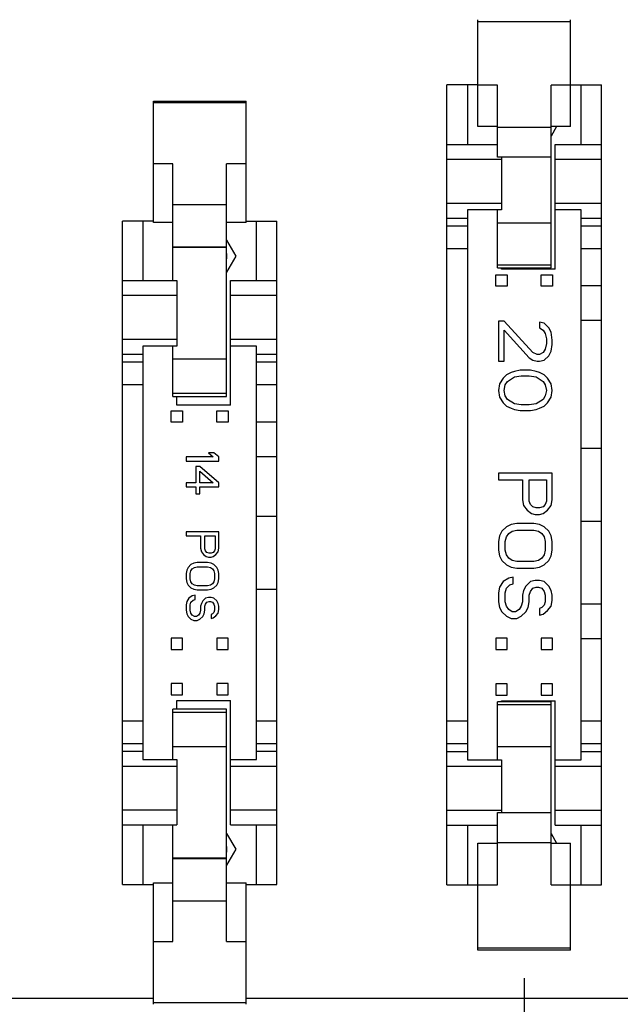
# Model space of a CAD drawing. Header units: inches. Extents: x 0 to 34, y 0 to 22.
# Tile 15 of 84: x 16.8 to 18.2, y 7.1 to 9.3. Entities that reach past the tile are written whole.
import ezdxf

# ---------------------------------------------------------------- set-up
doc = ezdxf.new("R2010")
doc.units = ezdxf.units.IN
doc.header["$LTSCALE"] = 1.87
doc.header["$MEASUREMENT"] = 0
doc.layers.get('0').update_dxf_attribs({"linetype": 'CONTINUOUS'})
doc.layers.add('DIMENSIONS', color=7, linetype='CONTINUOUS')
doc.styles.get("Standard").update_dxf_attribs({"font": 'txt', "width": 0.8})
doc.dimstyles.new('DIMSTYLE_2', dxfattribs={"dimtxt": 0.125, "dimasz": 0.18, "dimexe": 0.125, "dimexo": 0.0625, "dimgap": 0.03125, "dimtad": 0, "dimtih": 1, "dimtoh": 1, "dimdec": 3, "dimzin": 4, "dimdsep": 46, "dimtxsty": 'STANDARD', "dimblk": '_FILLED', "dimblk1": '_FILLED', "dimblk2": '_FILLED', "dimcen": 0.09, "dimadec": 0, "dimazin": 0, "dimtp": 0.001, "dimtm": 0.001, "dimtfac": 1, "dimtdec": 3, "dimtofl": 0, "dimtmove": 0, "dimatfit": 3, "dimldrblk": '_FILLED', "dimfxl": 1, "dimtolj": 1, "dimtzin": 4, "dimarcsym": 0})

# ---------------------------------------------------------------- blocks, each defined once
blk = doc.blocks.new('*D53')
at = {"layer": 'DIMENSIONS', "color": 2, "linetype": 'CONTINUOUS'}
blk.add_line((17.9497, 7.191), (17.9497, 6.4543), dxfattribs=at)
at = {"layer": 'DIMENSIONS', "color": 2, "linetype": 'CONTINUOUS', "insert": (17.8872, 6.3918), "char_height": 0.125, "width": 1.425, "attachment_point": 3, "rotation": 90, "line_spacing_factor": 0.9}
blk.add_mtext('6.010{\\Ftxt.shx;\\W1.000000;\\H0.125000; }[152.64]', dxfattribs=at)
blk = doc.blocks.new('_FILLED')
at = {"color": 0, "linetype": 'BYBLOCK'}
blk.add_solid([(0, 0), (-1, 0.174), (-1, -0.174)], dxfattribs=at)
blk = doc.blocks.new('*D55')
at = {"layer": 'DIMENSIONS', "color": 2, "linetype": 'CONTINUOUS'}
blk.add_line((19.3697, 7.191), (19.3697, 6.4543), dxfattribs=at)
at = {"layer": 'DIMENSIONS', "color": 2, "linetype": 'CONTINUOUS', "insert": (19.3072, 6.3918), "char_height": 0.125, "width": 1.425, "attachment_point": 3, "rotation": 90, "line_spacing_factor": 0.9}
blk.add_mtext('7.430{\\Ftxt.shx;\\W1.000000;\\H0.125000; }[188.71]', dxfattribs=at)
blk = doc.blocks.new('*D57')
at = {"layer": 'DIMENSIONS', "color": 2, "linetype": 'CONTINUOUS'}
blk.add_line((20.7902, 7.1087), (20.7902, 6.4543), dxfattribs=at)
at = {"layer": 'DIMENSIONS', "color": 2, "linetype": 'CONTINUOUS', "insert": (20.7277, 6.3918), "char_height": 0.125, "width": 1.425, "attachment_point": 3, "rotation": 90, "line_spacing_factor": 0.9}
blk.add_mtext('8.850{\\Ftxt.shx;\\W1.000000;\\H0.125000; }[224.79]', dxfattribs=at)
blk = doc.blocks.new('*D58')
at = {"layer": 'DIMENSIONS', "color": 2, "linetype": 'CONTINUOUS'}
blk.add_line((21.4997, 7.0721), (21.4997, 6.4543), dxfattribs=at)
at = {"layer": 'DIMENSIONS', "color": 2, "linetype": 'CONTINUOUS', "insert": (21.4372, 6.3918), "char_height": 0.125, "width": 1.425, "attachment_point": 3, "rotation": 90, "line_spacing_factor": 0.9}
blk.add_mtext('9.560{\\Ftxt.shx;\\W1.000000;\\H0.125000; }[242.81]', dxfattribs=at)
blk = doc.blocks.new('*D59')
at = {"layer": 'DIMENSIONS', "color": 2, "linetype": 'CONTINUOUS'}
blk.add_line((22.3336, 8.0326), (22.3336, 6.4543), dxfattribs=at)
at = {"layer": 'DIMENSIONS', "color": 2, "linetype": 'CONTINUOUS', "insert": (22.2711, 6.3918), "char_height": 0.125, "width": 1.525, "attachment_point": 3, "rotation": 90, "line_spacing_factor": 0.9}
blk.add_mtext('10.393{\\Ftxt.shx;\\W1.000000;\\H0.125000; }[263.99]', dxfattribs=at)
blk = doc.blocks.new('*D92')
at = {"layer": 'DIMENSIONS', "color": 2, "linetype": 'CONTINUOUS'}
for p, q in [((22.3247, 9.5456), (22.3247, 6.949)), ((22.3247, 6.949), (22.1622, 6.8583)), ((22.1622, 6.8583), (22.1622, 6.4595))]:
    blk.add_line(p, q, dxfattribs=at)
at = {"layer": 'DIMENSIONS', "color": 2, "linetype": 'CONTINUOUS', "insert": (22.0997, 6.397), "char_height": 0.125, "width": 1.525, "attachment_point": 3, "rotation": 90, "line_spacing_factor": 0.9}
blk.add_mtext('10.385{\\Ftxt.shx;\\W1.000000;\\H0.125000; }[263.77]', dxfattribs=at)
blk = doc.blocks.new('*D93')
at = {"layer": 'DIMENSIONS', "color": 2, "linetype": 'CONTINUOUS'}
for p, q in [((22.3462, 11.1642), (22.3462, 6.9524)), ((22.3462, 6.9524), (22.4931, 6.8784)), ((22.4931, 6.8784), (22.4931, 6.4595))]:
    blk.add_line(p, q, dxfattribs=at)
at = {"layer": 'DIMENSIONS', "color": 2, "linetype": 'CONTINUOUS', "insert": (22.4306, 6.397), "char_height": 0.125, "width": 1.525, "attachment_point": 3, "rotation": 90, "line_spacing_factor": 0.9}
blk.add_mtext('10.406{\\Ftxt.shx;\\W1.000000;\\H0.125000; }[264.31]', dxfattribs=at)

msp = doc.modelspace()

# ---------------------------------------------------------------- linework, layer by layer
at = {"color": 7, "linetype": 'CONTINUOUS'}
for p, q in [((17.8477, 9.0651), (17.8477, 9.3001)), ((17.8477, 9.2961), (18.0517, 9.2961)), ((18.0517, 9.0651), (18.0517, 9.3001)), ((17.8477, 9.1565), (17.7797, 9.1565)), ((17.7797, 7.3965), (17.7797, 9.1565)), ((17.8247, 9.1565), (17.8247, 9.0255)), ((17.8907, 9.1564), (17.8477, 9.1564)), ((17.8907, 8.9973), (17.8907, 9.1564)), ((18.0517, 9.1564), (18.0087, 9.1564)), ((18.0087, 8.7541), (18.0087, 9.1564)), ((18.0517, 9.1565), (18.1197, 9.1565)), ((18.0747, 9.0255), (18.0747, 9.1565)), ((18.1197, 7.3965), (18.1197, 9.1565)), ((17.1337, 9.1206), (17.3377, 9.1206)), ((17.1337, 8.8535), (17.1337, 9.1206)), ((17.1337, 9.1176), (17.3377, 9.1176)), ((17.3377, 8.8535), (17.3377, 9.1206)), ((17.8907, 9.0651), (17.8477, 9.0651)), ((17.8907, 9.064), (18.0087, 9.064)), ((18.0517, 9.0651), (18.0087, 9.0651)), ((18.0209, 9.0651), (18.0087, 9.0439)), ((17.7797, 9.0255), (17.8907, 9.0255)), ((18.0177, 9.0255), (18.1197, 9.0255)), ((18.0177, 8.7515), (18.0177, 9.0255)), ((17.8997, 8.9924), (17.7797, 8.9924)), ((18.0087, 8.9978), (17.8907, 8.9978)), ((18.0087, 8.9973), (17.8907, 8.9973)), ((17.8997, 8.9973), (17.8997, 8.8815)), ((18.1197, 8.9924), (18.0177, 8.9924)), ((17.1767, 8.9827), (17.1337, 8.9827)), ((17.1767, 8.726), (17.1767, 8.9827)), ((17.3377, 8.9827), (17.2947, 8.9827)), ((17.2947, 8.471), (17.2947, 8.9827)), ((17.1767, 8.8935), (17.2947, 8.8935)), ((17.7797, 8.8965), (17.8997, 8.8965)), ((18.0177, 8.8965), (18.1197, 8.8965)), ((17.7797, 8.8634), (17.8247, 8.8634)), ((17.8997, 8.8815), (17.8247, 8.8815)), ((17.8247, 8.8815), (17.8247, 7.6715)), ((17.8907, 8.7541), (17.8907, 8.8815)), ((18.0747, 8.8815), (18.0177, 8.8815)), ((18.0747, 7.6715), (18.0747, 8.8815)), ((18.0747, 8.8634), (18.1197, 8.8634)), ((17.1337, 8.857), (17.0657, 8.857)), ((17.0657, 7.397), (17.0657, 8.857)), ((17.1107, 8.857), (17.1107, 8.726)), ((17.1767, 8.8535), (17.1337, 8.8535)), ((17.3377, 8.8535), (17.2947, 8.8535)), ((17.3377, 8.857), (17.4057, 8.857)), ((17.3607, 8.726), (17.3607, 8.857)), ((17.4057, 7.397), (17.4057, 8.857)), ((17.8247, 8.846), (17.7797, 8.846)), ((17.8907, 8.8531), (18.0087, 8.8531)), ((18.1197, 8.846), (18.0747, 8.846)), ((17.2947, 8.7998), (17.1767, 8.7998)), ((17.2947, 8.7986), (17.1767, 8.7986)), ((17.2947, 8.8147), (17.3149, 8.7795)), ((17.7797, 8.7968), (17.8247, 8.7968)), ((18.0747, 8.7968), (18.1197, 8.7968)), ((17.1764, 8.7795), (17.1767, 8.78)), ((17.1767, 8.779), (17.1764, 8.7795)), ((17.3149, 8.7795), (17.2947, 8.7444)), ((18.0087, 8.7601), (17.8907, 8.7601)), ((17.8907, 8.7541), (18.0087, 8.7541)), ((17.8997, 8.7515), (17.8997, 8.7541)), ((17.8872, 8.739), (17.9122, 8.739)), ((17.8872, 8.714), (17.8872, 8.739)), ((18.0177, 8.7515), (17.8997, 8.7515)), ((17.9122, 8.739), (17.9122, 8.714)), ((17.9872, 8.739), (18.0122, 8.739)), ((17.9872, 8.714), (17.9872, 8.739)), ((18.0122, 8.739), (18.0122, 8.714)), ((17.0657, 8.726), (17.1857, 8.726)), ((17.1857, 8.726), (17.1857, 8.582)), ((17.3037, 8.726), (17.4057, 8.726)), ((17.3037, 8.452), (17.3037, 8.726)), ((17.9122, 8.714), (17.8872, 8.714)), ((18.0122, 8.714), (17.9872, 8.714)), ((18.1197, 8.7143), (18.0747, 8.7143)), ((17.1857, 8.6929), (17.0657, 8.6929)), ((17.4057, 8.6929), (17.3037, 8.6929)), ((17.9056, 8.637), (17.8931, 8.637)), ((17.8931, 8.637), (17.8931, 8.5484)), ((17.9685, 8.5681), (17.9056, 8.637)), ((17.9936, 8.632), (17.9835, 8.6345)), ((17.9835, 8.6345), (17.9835, 8.6222)), ((18.0036, 8.6222), (17.9936, 8.632)), ((18.0747, 8.6388), (18.1197, 8.6388)), ((17.9056, 8.6173), (17.9609, 8.5558)), ((17.9056, 8.5484), (17.9056, 8.6173)), ((17.9835, 8.6222), (17.9911, 8.6173)), ((17.9911, 8.6173), (17.9961, 8.6099)), ((17.9961, 8.6099), (17.9986, 8.5976)), ((18.0087, 8.6124), (18.0036, 8.6222)), ((18.0112, 8.5951), (18.0087, 8.6124)), ((17.0657, 8.597), (17.1857, 8.597)), ((17.1857, 8.582), (17.1107, 8.582)), ((17.1107, 8.582), (17.1107, 7.672)), ((17.1767, 8.471), (17.1767, 8.582)), ((17.3037, 8.597), (17.4057, 8.597)), ((17.3607, 8.582), (17.3037, 8.582)), ((17.3607, 7.672), (17.3607, 8.582)), ((17.9986, 8.5878), (17.9961, 8.5754)), ((17.9986, 8.5976), (17.9986, 8.5878)), ((18.0087, 8.5705), (18.0112, 8.5853)), ((18.0112, 8.5853), (18.0112, 8.5951)), ((17.0657, 8.5639), (17.1107, 8.5639)), ((17.3607, 8.5639), (17.4057, 8.5639)), ((17.9785, 8.5631), (17.9685, 8.5681)), ((17.9835, 8.5631), (17.9785, 8.5631)), ((17.9911, 8.5681), (17.9835, 8.5631)), ((17.9961, 8.5754), (17.9911, 8.5681)), ((17.9936, 8.5508), (18.0036, 8.5607)), ((18.0036, 8.5607), (18.0087, 8.5705)), ((17.1107, 8.5465), (17.0657, 8.5465)), ((17.1767, 8.5537), (17.2947, 8.5537)), ((17.4057, 8.5465), (17.3607, 8.5465)), ((17.8931, 8.5484), (17.9056, 8.5484)), ((17.9609, 8.5558), (17.9685, 8.5508)), ((17.9685, 8.5508), (17.9785, 8.5484)), ((17.9785, 8.5484), (17.9835, 8.5484)), ((17.9835, 8.5484), (17.9936, 8.5508)), ((17.9107, 8.5189), (17.9031, 8.5115)), ((17.9207, 8.5238), (17.9107, 8.5189)), ((17.9282, 8.5262), (17.9207, 8.5238)), ((17.9408, 8.5287), (17.9282, 8.5262)), ((17.9282, 8.5139), (17.9433, 8.5164)), ((17.9634, 8.5287), (17.9408, 8.5287)), ((17.9433, 8.5164), (17.9609, 8.5164)), ((17.9609, 8.5164), (17.976, 8.5139)), ((17.976, 8.5262), (17.9634, 8.5287)), ((17.9835, 8.5238), (17.976, 8.5262)), ((17.9936, 8.5189), (17.9835, 8.5238)), ((18.0011, 8.5115), (17.9936, 8.5189)), ((17.0657, 8.4973), (17.1107, 8.4973)), ((17.3607, 8.4973), (17.4057, 8.4973)), ((17.8956, 8.4992), (17.8931, 8.4844)), ((17.9031, 8.5115), (17.8956, 8.4992)), ((17.9056, 8.4844), (17.9081, 8.4967)), ((17.9081, 8.4967), (17.9132, 8.5041)), ((17.9132, 8.5041), (17.9282, 8.5139)), ((17.976, 8.5139), (17.9911, 8.5041)), ((17.9911, 8.5041), (17.9961, 8.4967)), ((17.9961, 8.4967), (17.9986, 8.4844)), ((18.0087, 8.4992), (18.0011, 8.5115)), ((18.0112, 8.4844), (18.0087, 8.4992)), ((17.2947, 8.4778), (17.1767, 8.4778)), ((17.8931, 8.4844), (17.8956, 8.4696)), ((17.9081, 8.4721), (17.9056, 8.4844)), ((17.9132, 8.4647), (17.9081, 8.4721)), ((17.9961, 8.4721), (17.9911, 8.4647)), ((17.9986, 8.4844), (17.9961, 8.4721)), ((18.0087, 8.4696), (18.0112, 8.4844)), ((17.1767, 8.471), (17.2947, 8.471)), ((17.1857, 8.452), (17.1857, 8.471)), ((17.3037, 8.452), (17.1857, 8.452)), ((17.8956, 8.4696), (17.9031, 8.4573)), ((17.9031, 8.4573), (17.9107, 8.45)), ((17.9282, 8.4549), (17.9132, 8.4647)), ((17.9433, 8.4524), (17.9282, 8.4549)), ((17.9609, 8.4524), (17.9433, 8.4524)), ((17.976, 8.4549), (17.9609, 8.4524)), ((17.9911, 8.4647), (17.976, 8.4549)), ((17.9936, 8.45), (18.0011, 8.4573)), ((18.0011, 8.4573), (18.0087, 8.4696)), ((17.1732, 8.4395), (17.1982, 8.4395)), ((17.1732, 8.4145), (17.1732, 8.4395)), ((17.1982, 8.4395), (17.1982, 8.4145)), ((17.2732, 8.4395), (17.2982, 8.4395)), ((17.2732, 8.4145), (17.2732, 8.4395)), ((17.2982, 8.4395), (17.2982, 8.4145)), ((17.9107, 8.45), (17.9207, 8.445)), ((17.9207, 8.445), (17.9282, 8.4426)), ((17.9282, 8.4426), (17.9408, 8.4401)), ((17.9408, 8.4401), (17.9634, 8.4401)), ((17.9634, 8.4401), (17.976, 8.4426)), ((17.976, 8.4426), (17.9835, 8.445)), ((17.9835, 8.445), (17.9936, 8.45)), ((17.1982, 8.4145), (17.1732, 8.4145)), ((17.2982, 8.4145), (17.2732, 8.4145)), ((17.4057, 8.4148), (17.3607, 8.4148)), ((17.2669, 8.347), (17.2547, 8.347)), ((17.2547, 8.347), (17.2654, 8.338)), ((17.2777, 8.338), (17.2669, 8.347)), ((18.1197, 8.3565), (18.0747, 8.3565)), ((17.2654, 8.338), (17.2057, 8.338)), ((17.2057, 8.338), (17.2057, 8.329)), ((17.2057, 8.329), (17.2777, 8.329)), ((17.2777, 8.329), (17.2777, 8.338)), ((17.3607, 8.3393), (17.4057, 8.3393)), ((17.2363, 8.317), (17.2271, 8.317)), ((17.2271, 8.317), (17.2271, 8.281)), ((17.2777, 8.281), (17.2363, 8.317)), ((17.2363, 8.3065), (17.2654, 8.281)), ((17.2363, 8.281), (17.2363, 8.3065)), ((18.0112, 8.3023), (17.8931, 8.3023)), ((17.8931, 8.3023), (17.8931, 8.2876)), ((18.0112, 8.2433), (18.0112, 8.3023)), ((17.2271, 8.281), (17.2057, 8.281)), ((17.2057, 8.281), (17.2057, 8.272)), ((17.2654, 8.281), (17.2363, 8.281)), ((17.2777, 8.272), (17.2777, 8.281)), ((17.8931, 8.2876), (17.9458, 8.2876)), ((17.9458, 8.2876), (17.9458, 8.2433)), ((17.9609, 8.2876), (17.9986, 8.2876)), ((17.9609, 8.2408), (17.9609, 8.2876)), ((17.9986, 8.2876), (17.9986, 8.2408)), ((17.2057, 8.272), (17.2271, 8.272)), ((17.2271, 8.272), (17.2271, 8.257)), ((17.2271, 8.257), (17.2363, 8.257)), ((17.2363, 8.272), (17.2777, 8.272)), ((17.2363, 8.257), (17.2363, 8.272)), ((17.9458, 8.2433), (17.9484, 8.231)), ((17.9634, 8.2334), (17.9609, 8.2408)), ((17.9685, 8.2285), (17.9634, 8.2334)), ((17.9961, 8.2334), (17.9911, 8.2285)), ((17.9986, 8.2408), (17.9961, 8.2334)), ((18.0087, 8.231), (18.0112, 8.2433)), ((17.9484, 8.231), (17.9559, 8.2211)), ((17.9559, 8.2211), (17.9659, 8.2137)), ((17.9659, 8.2137), (17.9735, 8.2113)), ((17.976, 8.226), (17.9685, 8.2285)), ((17.9835, 8.226), (17.976, 8.226)), ((17.9911, 8.2285), (17.9835, 8.226)), ((17.9835, 8.2113), (17.9911, 8.2137)), ((17.9911, 8.2137), (18.0011, 8.2211)), ((18.0011, 8.2211), (18.0087, 8.231)), ((17.4057, 8.207), (17.3607, 8.207)), ((17.9333, 8.1916), (17.9207, 8.1891)), ((17.971, 8.1916), (17.9333, 8.1916)), ((17.9835, 8.1891), (17.971, 8.1916)), ((17.9735, 8.2113), (17.9835, 8.2113)), ((18.0747, 8.1965), (18.1197, 8.1965)), ((17.2777, 8.173), (17.2057, 8.173)), ((17.2057, 8.173), (17.2057, 8.164)), ((17.2777, 8.137), (17.2777, 8.173)), ((17.9006, 8.1744), (17.8956, 8.1645)), ((17.9107, 8.1842), (17.9006, 8.1744)), ((17.9207, 8.1891), (17.9107, 8.1842)), ((17.9107, 8.1621), (17.9157, 8.1694)), ((17.9157, 8.1694), (17.9232, 8.1744)), ((17.9232, 8.1744), (17.9333, 8.1768)), ((17.9333, 8.1768), (17.971, 8.1768)), ((17.971, 8.1768), (17.981, 8.1744)), ((17.981, 8.1744), (17.9886, 8.1694)), ((17.9936, 8.1842), (17.9835, 8.1891)), ((17.9886, 8.1694), (17.9936, 8.1621)), ((18.0036, 8.1744), (17.9936, 8.1842)), ((18.0087, 8.1645), (18.0036, 8.1744)), ((17.2057, 8.164), (17.2378, 8.164)), ((17.2378, 8.164), (17.2378, 8.137)), ((17.247, 8.164), (17.27, 8.164)), ((17.247, 8.1355), (17.247, 8.164)), ((17.27, 8.164), (17.27, 8.1355)), ((17.8956, 8.1645), (17.8931, 8.1522)), ((17.8931, 8.1522), (17.8931, 8.1325)), ((17.9081, 8.1522), (17.9107, 8.1621)), ((17.9081, 8.1325), (17.9081, 8.1522)), ((17.9936, 8.1621), (17.9961, 8.1522)), ((17.9961, 8.1522), (17.9961, 8.1325)), ((18.0112, 8.1522), (18.0087, 8.1645)), ((18.0112, 8.1325), (18.0112, 8.1522)), ((17.2378, 8.137), (17.2394, 8.1295)), ((17.2394, 8.1295), (17.244, 8.1235)), ((17.2486, 8.131), (17.247, 8.1355)), ((17.2516, 8.128), (17.2486, 8.131)), ((17.2562, 8.1265), (17.2516, 8.128)), ((17.2608, 8.1265), (17.2562, 8.1265)), ((17.2654, 8.128), (17.2608, 8.1265)), ((17.2685, 8.131), (17.2654, 8.128)), ((17.27, 8.1355), (17.2685, 8.131)), ((17.2715, 8.1235), (17.2761, 8.1295)), ((17.2761, 8.1295), (17.2777, 8.137)), ((17.8931, 8.1325), (17.8956, 8.1202)), ((17.9107, 8.1227), (17.9081, 8.1325)), ((17.9961, 8.1325), (17.9936, 8.1227)), ((18.0087, 8.1202), (18.0112, 8.1325)), ((17.2225, 8.104), (17.2164, 8.101)), ((17.2302, 8.1055), (17.2225, 8.104)), ((17.2531, 8.1055), (17.2302, 8.1055)), ((17.244, 8.1235), (17.2501, 8.119)), ((17.2501, 8.119), (17.2547, 8.1175)), ((17.2608, 8.104), (17.2531, 8.1055)), ((17.2547, 8.1175), (17.2608, 8.1175)), ((17.2608, 8.1175), (17.2654, 8.119)), ((17.2669, 8.101), (17.2608, 8.104)), ((17.2654, 8.119), (17.2715, 8.1235)), ((17.8956, 8.1202), (17.9006, 8.1104)), ((17.9006, 8.1104), (17.9107, 8.1005)), ((17.9157, 8.1153), (17.9107, 8.1227)), ((17.9232, 8.1104), (17.9157, 8.1153)), ((17.9333, 8.1079), (17.9232, 8.1104)), ((17.971, 8.1079), (17.9333, 8.1079)), ((17.981, 8.1104), (17.971, 8.1079)), ((17.9886, 8.1153), (17.981, 8.1104)), ((17.9936, 8.1227), (17.9886, 8.1153)), ((17.9936, 8.1005), (18.0036, 8.1104)), ((18.0036, 8.1104), (18.0087, 8.1202)), ((17.2072, 8.089), (17.2057, 8.0815)), ((17.2103, 8.095), (17.2072, 8.089)), ((17.2164, 8.101), (17.2103, 8.095)), ((17.2148, 8.0815), (17.2164, 8.0875)), ((17.2164, 8.0875), (17.2194, 8.092)), ((17.2194, 8.092), (17.224, 8.095)), ((17.224, 8.095), (17.2302, 8.0965)), ((17.2302, 8.0965), (17.2531, 8.0965)), ((17.2531, 8.0965), (17.2593, 8.095)), ((17.2593, 8.095), (17.2639, 8.092)), ((17.2639, 8.092), (17.2669, 8.0875)), ((17.2731, 8.095), (17.2669, 8.101)), ((17.2669, 8.0875), (17.2685, 8.0815)), ((17.2761, 8.089), (17.2731, 8.095)), ((17.2777, 8.0815), (17.2761, 8.089)), ((17.9107, 8.1005), (17.9207, 8.0956)), ((17.9207, 8.0956), (17.9333, 8.0932)), ((17.9333, 8.0932), (17.971, 8.0932)), ((17.971, 8.0932), (17.9835, 8.0956)), ((17.9835, 8.0956), (17.9936, 8.1005)), ((17.2057, 8.0815), (17.2057, 8.0695)), ((17.2057, 8.0695), (17.2072, 8.062)), ((17.2072, 8.062), (17.2103, 8.056)), ((17.2148, 8.0695), (17.2148, 8.0815)), ((17.2164, 8.0635), (17.2148, 8.0695)), ((17.2194, 8.059), (17.2164, 8.0635)), ((17.2669, 8.0635), (17.2639, 8.059)), ((17.2685, 8.0695), (17.2669, 8.0635)), ((17.2685, 8.0815), (17.2685, 8.0695)), ((17.2731, 8.056), (17.2761, 8.062)), ((17.2761, 8.062), (17.2777, 8.0695)), ((17.2777, 8.0695), (17.2777, 8.0815)), ((17.9031, 8.0636), (17.8956, 8.0513)), ((17.9157, 8.071), (17.9031, 8.0636)), ((17.9257, 8.0735), (17.9157, 8.071)), ((17.9257, 8.0587), (17.9257, 8.0735)), ((17.9634, 8.0636), (17.9534, 8.0538)), ((17.9735, 8.0661), (17.9634, 8.0636)), ((17.9835, 8.0661), (17.9735, 8.0661)), ((17.9936, 8.0636), (17.9835, 8.0661)), ((18.0036, 8.0538), (17.9936, 8.0636)), ((17.2103, 8.056), (17.2164, 8.05)), ((17.2164, 8.05), (17.2225, 8.047)), ((17.224, 8.056), (17.2194, 8.059)), ((17.2225, 8.047), (17.2302, 8.0455)), ((17.2302, 8.0545), (17.224, 8.056)), ((17.2531, 8.0545), (17.2302, 8.0545)), ((17.2302, 8.0455), (17.2531, 8.0455)), ((17.2593, 8.056), (17.2531, 8.0545)), ((17.2531, 8.0455), (17.2608, 8.047)), ((17.2639, 8.059), (17.2593, 8.056)), ((17.2608, 8.047), (17.2669, 8.05)), ((17.2669, 8.05), (17.2731, 8.056)), ((17.3607, 8.047), (17.4057, 8.047)), ((17.8956, 8.0513), (17.8931, 8.039)), ((17.8931, 8.039), (17.8931, 8.0193)), ((17.9081, 8.039), (17.9107, 8.0489)), ((17.9081, 8.0193), (17.9081, 8.039)), ((17.9107, 8.0489), (17.9182, 8.0563)), ((17.9182, 8.0563), (17.9257, 8.0587)), ((17.9484, 8.044), (17.9458, 8.0341)), ((17.9534, 8.0538), (17.9484, 8.044)), ((17.9609, 8.0341), (17.9634, 8.0415)), ((17.9634, 8.0415), (17.9685, 8.0489)), ((17.9685, 8.0489), (17.976, 8.0513)), ((17.976, 8.0513), (17.981, 8.0513)), ((17.981, 8.0513), (17.9886, 8.0489)), ((17.9886, 8.0489), (17.9936, 8.0415)), ((17.9936, 8.0415), (17.9961, 8.0341)), ((18.0087, 8.044), (18.0036, 8.0538)), ((18.0112, 8.0341), (18.0087, 8.044)), ((17.2072, 8.02), (17.2057, 8.0125)), ((17.2118, 8.0275), (17.2072, 8.02)), ((17.2194, 8.032), (17.2118, 8.0275)), ((17.2148, 8.0125), (17.2164, 8.0185)), ((17.2164, 8.0185), (17.221, 8.023)), ((17.2256, 8.0335), (17.2194, 8.032)), ((17.221, 8.023), (17.2256, 8.0245)), ((17.2256, 8.0245), (17.2256, 8.0335)), ((17.2424, 8.0215), (17.2394, 8.0155)), ((17.2486, 8.0275), (17.2424, 8.0215)), ((17.2547, 8.029), (17.2486, 8.0275)), ((17.2486, 8.014), (17.2516, 8.0185)), ((17.2516, 8.0185), (17.2562, 8.02)), ((17.2608, 8.029), (17.2547, 8.029)), ((17.2562, 8.02), (17.2593, 8.02)), ((17.2593, 8.02), (17.2639, 8.0185)), ((17.2669, 8.0275), (17.2608, 8.029)), ((17.2639, 8.0185), (17.2669, 8.014)), ((17.2731, 8.0215), (17.2669, 8.0275)), ((17.2761, 8.0155), (17.2731, 8.0215)), ((17.8931, 8.0193), (17.8956, 8.007)), ((17.9107, 8.0095), (17.9081, 8.0193)), ((17.9458, 8.0193), (17.9433, 8.0095)), ((17.9458, 8.0341), (17.9458, 8.0193)), ((17.9584, 8.007), (17.9609, 8.0193)), ((17.9609, 8.0193), (17.9609, 8.0341)), ((17.9961, 8.0193), (17.9936, 8.012)), ((17.9961, 8.0341), (17.9961, 8.0193)), ((18.0087, 8.0095), (18.0112, 8.0218)), ((18.0112, 8.0218), (18.0112, 8.0341)), ((17.2057, 8.0125), (17.2057, 8.0005)), ((17.2057, 8.0005), (17.2072, 7.993)), ((17.2148, 8.0005), (17.2148, 8.0125)), ((17.2164, 7.9945), (17.2148, 8.0005)), ((17.2378, 8.0005), (17.2363, 7.9945)), ((17.2394, 8.0155), (17.2378, 8.0095)), ((17.2378, 8.0095), (17.2378, 8.0005)), ((17.2455, 7.993), (17.247, 8.0005)), ((17.247, 8.0095), (17.2486, 8.014)), ((17.247, 8.0005), (17.247, 8.0095)), ((17.2669, 7.996), (17.2639, 7.993)), ((17.2669, 8.014), (17.2685, 8.0095)), ((17.2685, 8.0005), (17.2669, 7.996)), ((17.2685, 8.0095), (17.2685, 8.0005)), ((17.2777, 8.0095), (17.2761, 8.0155)), ((17.2761, 7.9945), (17.2777, 8.002)), ((17.2777, 8.002), (17.2777, 8.0095)), ((17.8956, 8.007), (17.9006, 7.9972)), ((17.9006, 7.9972), (17.9107, 7.9874)), ((17.9157, 8.0021), (17.9107, 8.0095)), ((17.9232, 7.9972), (17.9157, 8.0021)), ((17.9308, 7.9972), (17.9232, 7.9972)), ((17.9383, 8.0021), (17.9308, 7.9972)), ((17.9433, 8.0095), (17.9383, 8.0021)), ((17.9433, 7.9874), (17.9534, 7.9972)), ((17.9534, 7.9972), (17.9584, 8.007)), ((17.9886, 8.007), (17.9835, 8.0046)), ((17.9835, 8.0046), (17.9835, 7.9898)), ((17.9936, 8.012), (17.9886, 8.007)), ((17.9911, 7.9923), (18.0011, 7.9997)), ((18.0011, 7.9997), (18.0087, 8.0095)), ((18.1197, 8.0143), (18.0747, 8.0143)), ((17.2072, 7.993), (17.2103, 7.987)), ((17.2103, 7.987), (17.2164, 7.981)), ((17.2194, 7.99), (17.2164, 7.9945)), ((17.2164, 7.981), (17.2225, 7.978)), ((17.224, 7.987), (17.2194, 7.99)), ((17.2225, 7.978), (17.2302, 7.978)), ((17.2286, 7.987), (17.224, 7.987)), ((17.2332, 7.99), (17.2286, 7.987)), ((17.2302, 7.978), (17.2363, 7.981)), ((17.2363, 7.9945), (17.2332, 7.99)), ((17.2363, 7.981), (17.2424, 7.987)), ((17.2424, 7.987), (17.2455, 7.993)), ((17.2639, 7.993), (17.2608, 7.9915)), ((17.2608, 7.9915), (17.2608, 7.9825)), ((17.2608, 7.9825), (17.2654, 7.984)), ((17.2654, 7.984), (17.2715, 7.9885)), ((17.2715, 7.9885), (17.2761, 7.9945)), ((17.9107, 7.9874), (17.9207, 7.9824)), ((17.9207, 7.9824), (17.9333, 7.9824)), ((17.9333, 7.9824), (17.9433, 7.9874)), ((17.9835, 7.9898), (17.9911, 7.9923)), ((17.1982, 7.9395), (17.1732, 7.9395)), ((17.1732, 7.9395), (17.1732, 7.9145)), ((17.1982, 7.9145), (17.1982, 7.9395)), ((17.2982, 7.9395), (17.2732, 7.9395)), ((17.2732, 7.9395), (17.2732, 7.9145)), ((17.2982, 7.9145), (17.2982, 7.9395)), ((17.9122, 7.939), (17.8872, 7.939)), ((17.8872, 7.939), (17.8872, 7.914)), ((17.9122, 7.914), (17.9122, 7.939)), ((18.0122, 7.939), (17.9872, 7.939)), ((17.9872, 7.939), (17.9872, 7.914)), ((18.0122, 7.914), (18.0122, 7.939)), ((18.0747, 7.9388), (18.1197, 7.9388)), ((17.1732, 7.9145), (17.1982, 7.9145)), ((17.2732, 7.9145), (17.2982, 7.9145)), ((17.8872, 7.914), (17.9122, 7.914)), ((17.9872, 7.914), (18.0122, 7.914)), ((17.4047, 7.877), (17.4057, 7.877)), ((17.4047, 7.877), (17.4047, 7.777)), ((18.1187, 7.8765), (18.1197, 7.8765)), ((18.1187, 7.8765), (18.1187, 7.7765)), ((17.1982, 7.8395), (17.1732, 7.8395)), ((17.1732, 7.8395), (17.1732, 7.8145)), ((17.1982, 7.8145), (17.1982, 7.8395)), ((17.2982, 7.8395), (17.2732, 7.8395)), ((17.2732, 7.8395), (17.2732, 7.8145)), ((17.2982, 7.8145), (17.2982, 7.8395)), ((17.4047, 7.827), (17.4057, 7.827)), ((17.9122, 7.839), (17.8872, 7.839)), ((17.8872, 7.839), (17.8872, 7.814)), ((17.9122, 7.814), (17.9122, 7.839)), ((18.0122, 7.839), (17.9872, 7.839)), ((17.9872, 7.839), (17.9872, 7.814)), ((18.0122, 7.814), (18.0122, 7.839)), ((18.1187, 7.8265), (18.1197, 7.8265)), ((17.1732, 7.8145), (17.1982, 7.8145)), ((17.1857, 7.802), (17.3037, 7.802)), ((17.1857, 7.7831), (17.1857, 7.802)), ((17.2732, 7.8145), (17.2982, 7.8145)), ((17.3037, 7.5281), (17.3037, 7.802)), ((17.8872, 7.814), (17.9122, 7.814)), ((17.8997, 7.8015), (18.0177, 7.8015)), ((17.8997, 7.799), (17.8997, 7.8015)), ((17.9872, 7.814), (18.0122, 7.814)), ((18.0177, 7.5276), (18.0177, 7.8015)), ((17.2947, 7.7831), (17.1767, 7.7831)), ((17.1767, 7.672), (17.1767, 7.7831)), ((17.2947, 7.2714), (17.2947, 7.7831)), ((18.0087, 7.799), (17.8907, 7.799)), ((17.8907, 7.6715), (17.8907, 7.7989)), ((17.8907, 7.793), (18.0087, 7.793)), ((18.0087, 7.3967), (18.0087, 7.7989)), ((17.1107, 7.7568), (17.0657, 7.7568)), ((17.1767, 7.7763), (17.2947, 7.7763)), ((17.4057, 7.7568), (17.3607, 7.7568)), ((17.4047, 7.777), (17.4057, 7.777)), ((18.1187, 7.7765), (18.1197, 7.7765)), ((17.8247, 7.7563), (17.7797, 7.7563)), ((18.1197, 7.7563), (18.0747, 7.7563)), ((17.0657, 7.7076), (17.1107, 7.7076)), ((17.2947, 7.7004), (17.1767, 7.7004)), ((17.3607, 7.7076), (17.4057, 7.7076)), ((17.7797, 7.7071), (17.8247, 7.7071)), ((18.0087, 7.7), (17.8907, 7.7)), ((18.0747, 7.7071), (18.1197, 7.7071)), ((17.0657, 7.6902), (17.1107, 7.6902)), ((17.1107, 7.672), (17.1857, 7.672)), ((17.1857, 7.672), (17.1857, 7.5281)), ((17.3037, 7.672), (17.3607, 7.672)), ((17.3607, 7.6902), (17.4057, 7.6902)), ((17.7797, 7.6897), (17.8247, 7.6897)), ((17.8247, 7.6715), (17.8997, 7.6715)), ((17.8997, 7.6715), (17.8997, 7.5558)), ((18.0177, 7.6715), (18.0747, 7.6715)), ((18.0747, 7.6897), (18.1197, 7.6897)), ((17.1857, 7.657), (17.0657, 7.657)), ((17.4057, 7.657), (17.3037, 7.657)), ((17.8997, 7.6565), (17.7797, 7.6565)), ((18.1197, 7.6565), (18.0177, 7.6565)), ((17.0657, 7.5612), (17.1857, 7.5612)), ((17.3037, 7.5612), (17.4057, 7.5612)), ((17.7797, 7.5607), (17.8997, 7.5607)), ((17.8907, 7.5558), (18.0087, 7.5558)), ((17.8907, 7.3967), (17.8907, 7.5558)), ((17.8907, 7.5553), (18.0087, 7.5553)), ((18.0177, 7.5607), (18.1197, 7.5607)), ((17.0657, 7.5281), (17.1857, 7.5281)), ((17.1107, 7.5281), (17.1107, 7.397)), ((17.1767, 7.2714), (17.1767, 7.5281)), ((17.3037, 7.5281), (17.4057, 7.5281)), ((17.3607, 7.397), (17.3607, 7.5281)), ((17.7797, 7.5276), (17.8907, 7.5276)), ((17.8247, 7.5276), (17.8247, 7.3965)), ((18.0177, 7.5276), (18.1197, 7.5276)), ((18.0747, 7.3965), (18.0747, 7.5276)), ((17.2947, 7.5097), (17.3149, 7.4745)), ((18.0087, 7.5092), (18.0209, 7.488)), ((17.1764, 7.4745), (17.1767, 7.475)), ((17.8477, 7.488), (17.8907, 7.488)), ((17.8477, 7.2529), (17.8477, 7.488)), ((18.0087, 7.489), (17.8907, 7.489)), ((18.0087, 7.488), (18.0517, 7.488)), ((18.0517, 7.2529), (18.0517, 7.488)), ((17.1767, 7.474), (17.1764, 7.4745)), ((17.1767, 7.4555), (17.2947, 7.4555)), ((17.1767, 7.4543), (17.2947, 7.4543)), ((17.3149, 7.4745), (17.2947, 7.4394)), ((17.0657, 7.397), (17.1337, 7.397)), ((17.1337, 7.4006), (17.1767, 7.4006)), ((17.1337, 7.1335), (17.1337, 7.4006)), ((17.2947, 7.4006), (17.3377, 7.4006)), ((17.3377, 7.1335), (17.3377, 7.4006)), ((17.3377, 7.397), (17.4057, 7.397)), ((17.7797, 7.3965), (17.8477, 7.3965)), ((17.8477, 7.3967), (17.8907, 7.3967)), ((18.0087, 7.3967), (18.0517, 7.3967)), ((18.0517, 7.3965), (18.1197, 7.3965)), ((17.2947, 7.3606), (17.1767, 7.3606)), ((17.1337, 7.2714), (17.1767, 7.2714)), ((17.2947, 7.2714), (17.3377, 7.2714)), ((18.0517, 7.2569), (17.8477, 7.2569)), ((18.0517, 7.2529), (17.8477, 7.2529)), ((15.9117, 7.147), (17.1337, 7.147)), ((17.3377, 7.1364), (17.1337, 7.1364)), ((17.3377, 7.147), (18.5577, 7.147))]:
    msp.add_line(p, q, dxfattribs=at)
for centre in [(17.2457, 8.7795), (17.2457, 7.4745)]:
    msp.add_arc(centre, 0.05, 349.767, 10.233, dxfattribs=at)

# ---------------------------------------------------------------- dimensions: what is measured, and where the dimension line sits
at = {"layer": 'DIMENSIONS', "color": 2, "linetype": 'CONTINUOUS'}
for feature_location, offset, dtype, origin, picture, middle in [((22.3461581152, 11.164238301), (0.1469216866, -4.7047007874), 0, (11.9401581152, 11.226738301), '*D93', (22.4930798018, 5.6345375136)), ((22.3246581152, 9.5455575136), (-0.1624978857, -3.08602), 0, (11.9401581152, 9.6080575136), '*D92', (22.1621602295, 5.6345375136)), ((22.3336, 8.0326), (0, -1.5782), 1, (11.9402, 8.0951), '*D59', (22.3336, 5.6293)), ((17.9496581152, 7.1909682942), (0, -0.7366292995), 1, (11.9401581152, 7.2534682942), '*D53', (17.9496581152, 5.6793389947)), ((19.3696581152, 7.1909682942), (0, -0.7366292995), 1, (11.9401581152, 7.2534682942), '*D55', (19.3696581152, 5.6793389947)), ((20.7902, 7.1087), (0, -0.6544), 1, (11.9402, 7.1712), '*D57', (20.7902, 5.6793)), ((21.4996581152, 7.0721394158), (0, -0.6178004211), 1, (11.9401581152, 7.1346394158), '*D58', (21.4996581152, 5.6793389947))]:
    dim = msp.add_ordinate_dim(feature_location=feature_location, offset=offset, dtype=dtype, origin=origin, dimstyle='DIMSTYLE_2', dxfattribs=at)
    dim.commit()
    dim.dimension.update_dxf_attribs({"geometry": picture, "text_midpoint": middle})

doc.saveas('drawing.dxf')
